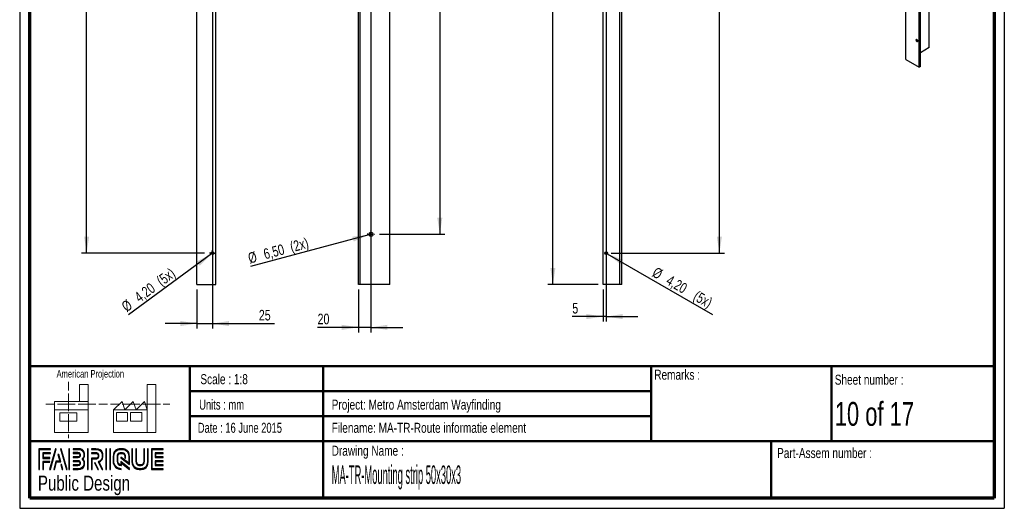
# Paper-space layout 'Mounting strip 50_30' of a CAD drawing. Header units: millimetres. Extents: x 7 to 203, y 7 to 289.
# Tile 1 of 2: x 7 to 203, y 7 to 105. Entities that reach past the tile are written whole.
import ezdxf

# ---------------------------------------------------------------- set-up
doc = ezdxf.new("R2010")
doc.units = ezdxf.units.MM
for name, color, linetype in [('FORMAT', 7, 'Continuous'), ('LAYER1', 7, 'Continuous'), ('LAYER2', 7, 'Continuous'), ('LOGO', 7, 'Continuous')]:
    doc.layers.add(name, color=color, linetype=linetype)
doc.styles.add('SLDTEXTSTYLE0', font='TXT', dxfattribs={"width": 0.7})
doc.styles.add('SLDTEXTSTYLE1', font='TXT', dxfattribs={"width": 0.75})
doc.styles.add('SLDTEXTSTYLE14', font='TXT', dxfattribs={"width": 0.6875})
doc.styles.add('SLDTEXTSTYLE3', font='TXT', dxfattribs={"width": 0.697368})
doc.styles.add('SLDTEXTSTYLE4', font='TXT', dxfattribs={"width": 0.37675})
doc.dimstyles.new('SLDDIMSTYLE25', dxfattribs={"dimtxt": 2.116667, "dimasz": 3.302, "dimexe": 0, "dimexo": 0.0625, "dimgap": 0.529167, "dimtad": 1, "dimlfac": 8, "dimrnd": 1e-09, "dimzin": 12, "dimdsep": 46, "dimtxsty": 'SLDTEXTSTYLE1', "dimsah": 1, "dimcen": 0.09, "dimadec": 0, "dimazin": 3, "dimtfac": 1, "dimtofl": 0, "dimtmove": 0, "dimatfit": 3, "dimfxl": 1, "dimfrac": 2, "dimtolj": 1, "dimtzin": 12, "dimarcsym": 0})
doc.dimstyles.new('SLDDIMSTYLE26', dxfattribs={"dimtxt": 2.116667, "dimasz": 3.302, "dimexe": 0, "dimexo": 0.0625, "dimgap": 0.529167, "dimtad": 1, "dimlfac": 8, "dimrnd": 1e-09, "dimzin": 12, "dimdsep": 46, "dimtxsty": 'SLDTEXTSTYLE1', "dimsah": 1, "dimcen": 0.09, "dimadec": 0, "dimazin": 3, "dimtfac": 1, "dimtmove": 0, "dimatfit": 0, "dimfxl": 1, "dimfrac": 2, "dimtolj": 1, "dimtzin": 12, "dimarcsym": 0})
doc.dimstyles.new('SLDDIMSTYLE27', dxfattribs={"dimtxt": 2.116667, "dimasz": 3.302, "dimexe": 0, "dimexo": 0.0625, "dimgap": 0.529167, "dimtad": 1, "dimlfac": 8, "dimrnd": 1e-09, "dimzin": 12, "dimdsep": 46, "dimtxsty": 'SLDTEXTSTYLE1', "dimblk1": 'NONE', "dimsah": 1, "dimcen": 0, "dimadec": 0, "dimazin": 3, "dimtfac": 1, "dimtmove": 0, "dimatfit": 3, "dimldrblk": 'NONE', "dimfxl": 1, "dimfrac": 2, "dimtolj": 1, "dimtzin": 12, "dimarcsym": 0})

# ---------------------------------------------------------------- blocks, each defined once
blk = doc.blocks.new('_D_97')
at = {"layer": 'LOGO'}
for p, q in [((90.7, 264.61), (90.7, 272.39)), ((81.7, 264.61), (91.7, 264.61)), ((90.7, 264.61), (90.7, 62.11)), ((78.66, 62.11), (91.7, 62.11))]:
    blk.add_line(p, q, dxfattribs=at)
for points in [[(90.7, 264.61), (90.19, 261.31), (91.2, 261.31)], [(90.7, 62.11), (91.2, 65.41), (90.19, 65.41)]]:
    blk.add_solid(points, dxfattribs=at)
at = {"layer": 'LOGO', "insert": (87.97, 266.13), "char_height": 2.117, "attachment_point": 1, "rotation": 90, "style": 'SLDTEXTSTYLE1'}
blk.add_mtext('1620', dxfattribs=at)
blk = doc.blocks.new('_D_98')
at = {"layer": 'LOGO'}
for p, q in [((76.95, 252.89), (76.95, 42.53)), ((74.45, 51.11), (74.45, 42.53)), ((74.45, 43.53), (66.3, 43.53)), ((76.95, 43.53), (74.45, 43.53)), ((76.95, 43.53), (83.3, 43.53))]:
    blk.add_line(p, q, dxfattribs=at)
for points in [[(74.45, 43.53), (71.14, 44.04), (71.14, 43.02)], [(76.95, 43.53), (80.25, 43.02), (80.25, 44.04)]]:
    blk.add_solid(points, dxfattribs=at)
at = {"layer": 'LOGO', "insert": (66.3, 46.26), "char_height": 2.117, "attachment_point": 1, "style": 'SLDTEXTSTYLE1'}
blk.add_mtext('20', dxfattribs=at)
blk = doc.blocks.new('_D_99')
at = {"layer": 'LOGO'}
for q in [(52.93, 55.67), (77.34, 62.21)]:
    blk.add_line((76.55, 62), q, dxfattribs=at)
blk.add_solid([(76.55, 62), (73.23, 61.64), (73.5, 60.66)], dxfattribs=at)
at = {"layer": 'LOGO', "char_height": 2.117, "attachment_point": 1, "rotation": 15, "style": 'SLDTEXTSTYLE1'}
for s, insert in [('(2x)', (60.6, 60.54)), ('6,50', (55.31, 59.13)), ('%%c', (52.23, 58.3))]:
    blk.add_mtext(s, dxfattribs=dict(at, insert=insert))
blk = doc.blocks.new('_None')
blk = doc.blocks.new('SW_CENTERMARKSYMBOL_22')
at = {"layer": 'LOGO', "color": 0}
for p, q in [((-0.625, 0), (-0.71875, 0)), ((0, 0), (-0.3125, 0)), ((0, 0.625), (0, 0.71875)), ((0, 0), (0, 0.3125)), ((0, 0), (0, -0.3125)), ((0, 0), (0.3125, 0)), ((0.625, 0), (0.71875, 0)), ((0, -0.625), (0, -0.71875))]:
    blk.add_line(p, q, dxfattribs=at)
blk = doc.blocks.new('_D_100')
at = {"layer": 'LOGO'}
for p, q in [((122.27, 264.61), (112.27, 264.61)), ((113.27, 52.11), (113.27, 264.61)), ((122.27, 52.11), (112.27, 52.11))]:
    blk.add_line(p, q, dxfattribs=at)
for points in [[(113.27, 264.61), (112.76, 261.31), (113.77, 261.31)], [(113.27, 52.11), (113.77, 55.41), (112.76, 55.41)]]:
    blk.add_solid(points, dxfattribs=at)
at = {"layer": 'LOGO', "insert": (110.54, 149.23), "char_height": 2.117, "attachment_point": 1, "rotation": 90, "style": 'SLDTEXTSTYLE1'}
blk.add_mtext('1700', dxfattribs=at)
blk = doc.blocks.new('_D_105')
at = {"layer": 'LOGO'}
for p, q in [((146.49, 264.61), (146.49, 273.74)), ((128.02, 264.61), (147.49, 264.61)), ((146.49, 58.36), (146.49, 264.61)), ((124.89, 58.36), (147.49, 58.36))]:
    blk.add_line(p, q, dxfattribs=at)
for points in [[(146.49, 264.61), (145.98, 261.31), (147, 261.31)], [(146.49, 58.36), (147, 61.66), (145.98, 61.66)]]:
    blk.add_solid(points, dxfattribs=at)
at = {"layer": 'LOGO', "insert": (143.76, 267.48), "char_height": 2.117, "attachment_point": 1, "rotation": 90, "style": 'SLDTEXTSTYLE1'}
blk.add_mtext('1650', dxfattribs=at)
blk = doc.blocks.new('_D_106')
at = {"layer": 'LOGO'}
for p, q in [((123.89, 257.36), (123.89, 44.68)), ((123.27, 51.11), (123.27, 44.68)), ((123.27, 45.68), (117.14, 45.68)), ((123.89, 45.68), (123.27, 45.68)), ((123.89, 45.68), (130.24, 45.68))]:
    blk.add_line(p, q, dxfattribs=at)
for points in [[(123.27, 45.68), (119.96, 46.19), (119.96, 45.17)], [(123.89, 45.68), (127.19, 45.17), (127.19, 46.19)]]:
    blk.add_solid(points, dxfattribs=at)
at = {"layer": 'LOGO', "insert": (117.14, 48.41), "char_height": 2.12, "attachment_point": 1, "style": 'SLDTEXTSTYLE1'}
blk.add_mtext('5', dxfattribs=at)
blk = doc.blocks.new('_D_107')
at = {"layer": 'LOGO'}
for q in [(123.66, 58.49), (145.11, 46.11)]:
    blk.add_line((124.12, 58.23), q, dxfattribs=at)
blk.add_solid([(124.12, 58.23), (126.72, 56.14), (127.23, 57.02)], dxfattribs=at)
at = {"layer": 'LOGO', "char_height": 2.117, "attachment_point": 1, "rotation": 330, "style": 'SLDTEXTSTYLE1'}
for s, insert in [('%%c', (133.96, 55.69)), ('4,20', (136.72, 54.09)), ('(5x)', (142.15, 50.96))]:
    blk.add_mtext(s, dxfattribs=dict(at, insert=insert))
blk = doc.blocks.new('_D_115')
at = {"layer": 'LOGO'}
for p, q in [((20.21, 264.61), (20.21, 272.11)), ((41.21, 264.61), (19.21, 264.61)), ((20.21, 58.36), (20.21, 264.61)), ((43.76, 58.36), (19.21, 58.36))]:
    blk.add_line(p, q, dxfattribs=at)
for points in [[(20.21, 264.61), (19.71, 261.31), (20.72, 261.31)], [(20.21, 58.36), (20.72, 61.66), (19.71, 61.66)]]:
    blk.add_solid(points, dxfattribs=at)
at = {"layer": 'LOGO', "insert": (17.48, 265.85), "char_height": 2.117, "attachment_point": 1, "rotation": 90, "style": 'SLDTEXTSTYLE1'}
blk.add_mtext('1650', dxfattribs=at)
blk = doc.blocks.new('_D_116')
at = {"layer": 'LOGO'}
for p, q in [((45.34, 256.78), (45.34, 43.29)), ((42.21, 51.11), (42.21, 43.29)), ((42.21, 44.29), (35.86, 44.29)), ((42.21, 44.29), (45.34, 44.29)), ((45.34, 44.29), (57.71, 44.29))]:
    blk.add_line(p, q, dxfattribs=at)
for points in [[(42.21, 44.29), (38.91, 44.8), (38.91, 43.78)], [(45.34, 44.29), (48.64, 43.78), (48.64, 44.8)]]:
    blk.add_solid(points, dxfattribs=at)
at = {"layer": 'LOGO', "insert": (54.58, 47.02), "char_height": 2.117, "attachment_point": 1, "style": 'SLDTEXTSTYLE1'}
blk.add_mtext('25', dxfattribs=at)
blk = doc.blocks.new('_D_117')
at = {"layer": 'LOGO'}
for q in [(28.56, 46.03), (45.55, 58.51)]:
    blk.add_line((45.13, 58.2), q, dxfattribs=at)
blk.add_solid([(45.13, 58.2), (42.16, 56.66), (42.77, 55.84)], dxfattribs=at)
at = {"layer": 'LOGO', "char_height": 2.117, "attachment_point": 1, "rotation": 36.2975, "style": 'SLDTEXTSTYLE1'}
for s, insert in [('(5x)', (33.93, 53.35)), ('4,20', (29.52, 50.11)), ('%%c', (26.95, 48.22))]:
    blk.add_mtext(s, dxfattribs=dict(at, insert=insert))
blk = doc.blocks.new('SW_CENTERMARKSYMBOL_27')
at = {"layer": 'LOGO', "color": 0}
for p, q in [((-0.3125, 0), (-0.575, 0)), ((0, 0), (-0.3125, 0)), ((0, 0.3125), (0, 0.575)), ((0, 0), (0, 0.3125)), ((0, 0), (0, -0.3125)), ((0, 0), (0.3125, 0)), ((0.3125, 0), (0.575, 0)), ((0, -0.3125), (0, -0.575))]:
    blk.add_line(p, q, dxfattribs=at)

psp = doc.layouts.new('Mounting strip 50_30')

# ---------------------------------------------------------------- hatches: boundary and pattern name
at = {"layer": 'LOGO'}
for points in [[(10.6886, 15.1336), (10.8267, 15.1336), (10.8267, 19.1191), (13.0247, 19.1191), (13.0247, 19.2569), (10.6886, 19.2569)], [(11.5878, 17.5069), (11.5878, 18.3377), (13.0247, 18.3377), (13.0247, 18.476), (11.4498, 18.476), (11.4498, 17.3687), (12.8886, 17.3687), (12.8886, 17.5069)], [(14.1546, 19.2796), (14.0117, 19.2796), (12.8319, 15.1564), (12.9745, 15.1564)], [(13.7898, 15.1564), (14.2016, 16.6676), (15.0361, 16.6676), (14.641, 18.1631), (14.4934, 18.1631), (14.8571, 16.8059), (14.0959, 16.8059), (13.6496, 15.1564)], [(16.3163, 15.1564), (15.1362, 19.2796), (14.9892, 19.2796), (16.1715, 15.1564)], [(16.8175, 15.1564), (16.8175, 19.2796), (16.6792, 19.2796), (16.6792, 15.1564)], [(20.5209, 15.1564), (20.5209, 19.2796), (20.3827, 19.2796), (20.3827, 15.1564)], [(24.1686, 15.1564), (24.1686, 19.2796), (24.0306, 19.2796), (24.0306, 15.1564)], [(24.9531, 15.1564), (24.9531, 19.2796), (24.8152, 19.2796), (24.8152, 15.1564)], [(34.0308, 17.6781), (34.0308, 18.3605), (35.4618, 18.3605), (35.4618, 18.4987), (33.8922, 18.4987), (33.8922, 17.5397), (35.4618, 17.5397), (35.4618, 17.6781)], [(11.5878, 15.1336), (11.5878, 16.5876), (12.8886, 16.5876), (12.8886, 16.7253), (11.4498, 16.7253), (11.4498, 15.1336)], [(15.4879, 15.1564), (15.2148, 16.1436), (15.0671, 16.1436), (15.3478, 15.1564)], [(22.5695, 15.1564), (21.911, 16.4985), (21.7571, 16.4985), (22.4158, 15.1564)], [(35.4618, 15.9383), (35.4618, 16.0768), (34.0308, 16.0768), (34.0308, 16.7591), (35.4618, 16.7591), (35.4618, 16.8972), (33.8922, 16.8972), (33.8922, 15.9383)]]:
    psp.add_hatch(color=7, dxfattribs=at).paths.add_polyline_path(points, flags=0)
h = psp.add_hatch(color=7, dxfattribs=at)
edge = h.paths.add_edge_path(flags=0)
edge.add_line((17.5302, 15.1564), (18.5372, 15.1564))
edge.add_spline(control_points=[(18.5372, 15.1564), (19.2314, 15.1564), (19.7957, 15.7225), (19.7957, 16.418), (19.7957, 16.7112), (19.6812, 16.9926), (19.4787, 17.2215), (19.6812, 17.4499), (19.7957, 17.7315), (19.7957, 18.0248), (19.7957, 18.7196), (19.2314, 19.2849), (18.5372, 19.2849)], knot_values=[0, 0, 0, 0, 1, 2, 3, 4, 5, 6, 7, 8, 9, 10, 10, 10, 10], weights=[1, 1, 1, 1, 1, 1, 1, 1, 1, 1, 1, 1, 1], degree=3, periodic=0)
edge.add_line((18.5372, 19.2849), (17.5302, 19.2849))
edge.add_line((17.5302, 19.2849), (17.5302, 19.1468))
edge.add_line((17.5302, 19.1468), (18.5372, 19.1468))
edge.add_spline(control_points=[(18.5372, 19.1468), (19.1551, 19.1468), (19.6577, 18.6435), (19.6577, 18.0248), (19.6577, 17.7476), (19.5451, 17.4793), (19.341, 17.2693)], knot_values=[0, 0, 0, 0, 1, 2, 3, 4, 4, 4, 4], weights=[1, 1, 1, 1, 1, 1, 1], degree=3, periodic=0)
edge.add_line((19.341, 17.2693), (19.2941, 17.2215))
edge.add_line((19.2941, 17.2215), (19.341, 17.173))
edge.add_spline(control_points=[(19.341, 17.173), (19.5451, 16.9632), (19.6577, 16.6949), (19.6577, 16.418), (19.6577, 15.7985), (19.1551, 15.2946), (18.5372, 15.2946)], knot_values=[0, 0, 0, 0, 1, 2, 3, 4, 4, 4, 4], weights=[1, 1, 1, 1, 1, 1, 1], degree=3, periodic=0)
edge.add_line((18.5372, 15.2946), (17.5302, 15.2946))
edge.add_line((17.5302, 15.2946), (17.5302, 15.1564))
h = psp.add_hatch(color=7, dxfattribs=at)
edge = h.paths.add_edge_path(flags=0)
edge.add_line((17.5302, 17.5393), (18.5352, 17.5393))
edge.add_spline(control_points=[(18.5352, 17.5393), (18.7876, 17.5707), (18.9712, 17.7791), (18.9712, 18.0243), (18.9712, 18.2941), (18.7571, 18.5061), (18.4834, 18.5061)], knot_values=[0, 0, 0, 0, 1, 2, 3, 4, 4, 4, 4], weights=[1, 1, 1, 1, 1, 1, 1], degree=3, periodic=0)
edge.add_line((18.4834, 18.5061), (17.5302, 18.5061))
edge.add_line((17.5302, 18.5061), (17.5302, 18.3678))
edge.add_line((17.5302, 18.3678), (18.4834, 18.3678))
edge.add_spline(control_points=[(18.4834, 18.3678), (18.6795, 18.3678), (18.8332, 18.217), (18.8332, 18.0243), (18.8332, 17.8486), (18.7014, 17.6991), (18.5261, 17.6767)], knot_values=[0, 0, 0, 0, 1, 2, 3, 4, 4, 4, 4], weights=[1, 1, 1, 1, 1, 1, 1], degree=3, periodic=0)
edge.add_line((18.5261, 17.6767), (17.5302, 17.6772))
edge.add_line((17.5302, 17.6772), (17.5302, 17.5393))
h = psp.add_hatch(color=7, dxfattribs=at)
edge = h.paths.add_edge_path(flags=0)
edge.add_line((23.2908, 15.1564), (23.4443, 15.1564))
edge.add_line((23.4443, 15.1564), (22.7198, 16.6317))
edge.add_spline(control_points=[(22.7198, 16.6317), (23.1755, 16.875), (23.4711, 17.3491), (23.4711, 17.8696), (23.4711, 18.647), (22.8397, 19.2796), (22.0637, 19.2796)], knot_values=[0, 0, 0, 0, 1, 2, 3, 4, 4, 4, 4], weights=[1, 1, 1, 1, 1, 1, 1], degree=3, periodic=0)
edge.add_line((22.0637, 19.2796), (21.1671, 19.2796))
edge.add_line((21.1671, 19.2796), (21.1671, 19.1419))
edge.add_line((21.1671, 19.1419), (22.0637, 19.1419))
edge.add_spline(control_points=[(22.0637, 19.1419), (22.7637, 19.1419), (23.3332, 18.571), (23.3332, 17.8696), (23.3332, 17.3783), (23.0463, 16.9261), (22.6016, 16.7176)], knot_values=[0, 0, 0, 0, 1, 2, 3, 4, 4, 4, 4], weights=[1, 1, 1, 1, 1, 1, 1], degree=3, periodic=0)
edge.add_line((22.6016, 16.7176), (22.538, 16.6879))
edge.add_line((22.538, 16.6879), (23.2908, 15.1564))
h = psp.add_hatch(color=7, dxfattribs=at)
edge = h.paths.add_edge_path(flags=0)
edge.add_line((21.1671, 18.3605), (22.0096, 18.3605))
edge.add_spline(control_points=[(22.0096, 18.3605), (22.277, 18.3605), (22.4943, 18.1405), (22.4943, 17.8696), (22.4943, 17.599), (22.277, 17.3787), (22.0096, 17.3787)], knot_values=[0, 0, 0, 0, 1, 2, 3, 4, 4, 4, 4], weights=[1, 1, 1, 1, 1, 1, 1], degree=3, periodic=0)
edge.add_line((22.0096, 17.3787), (21.1671, 17.3787))
edge.add_line((21.1671, 17.3787), (21.1671, 15.1564))
edge.add_line((21.1671, 15.1564), (21.3051, 15.1564))
edge.add_line((21.3051, 15.1564), (21.3051, 17.2409))
edge.add_line((21.3051, 17.2409), (22.0096, 17.2409))
edge.add_spline(control_points=[(22.0096, 17.2409), (22.3531, 17.2409), (22.6324, 17.5227), (22.6324, 17.8696), (22.6324, 18.2163), (22.3531, 18.4987), (22.0096, 18.4987)], knot_values=[0, 0, 0, 0, 1, 2, 3, 4, 4, 4, 4], weights=[1, 1, 1, 1, 1, 1, 1], degree=3, periodic=0)
edge.add_line((22.0096, 18.4987), (21.1671, 18.4987))
edge.add_line((21.1671, 18.4987), (21.1671, 18.3605))
h = psp.add_hatch(color=7, dxfattribs=at)
edge = h.paths.add_edge_path(flags=0)
edge.add_line((28.7594, 16.1427), (28.7599, 17.6477))
edge.add_spline(control_points=[(28.7599, 17.6477), (28.7599, 18.5477), (28.0291, 19.2796), (27.131, 19.2796), (26.2321, 19.2796), (25.501, 18.5477), (25.501, 17.6477)], knot_values=[0, 0, 0, 0, 1, 2, 3, 4, 4, 4, 4], weights=[1, 1, 1, 1, 1, 1, 1], degree=3, periodic=0)
edge.add_line((25.501, 17.6477), (25.501, 16.7885))
edge.add_spline(control_points=[(25.501, 16.7885), (25.501, 15.8888), (26.2316, 15.1564), (27.13, 15.1564)], knot_values=[1, 1, 1, 1, 2, 2, 2, 2], weights=[1, 1, 1, 1], degree=3, periodic=0)
edge.add_line((27.13, 15.1564), (27.13, 15.2946))
edge.add_spline(control_points=[(27.13, 15.2946), (26.3078, 15.2946), (25.6393, 15.9651), (25.6393, 16.7885)], knot_values=[3, 3, 3, 3, 4, 4, 4, 4], weights=[1, 1, 1, 1], degree=3, periodic=0)
edge.add_line((25.6393, 16.7885), (25.6393, 17.6477))
edge.add_spline(control_points=[(25.6393, 17.6477), (25.6393, 18.4716), (26.3084, 19.1419), (27.131, 19.1419), (27.9529, 19.1419), (28.6216, 18.4716), (28.6216, 17.6477)], knot_values=[0, 0, 0, 0, 1, 2, 3, 4, 4, 4, 4], weights=[1, 1, 1, 1, 1, 1, 1], degree=3, periodic=0)
edge.add_spline(control_points=[(28.6216, 17.6477), (28.6216, 16.6487), (28.6216, 16.4224), (28.4274, 16.5706), (27.0597, 17.6351)], knot_values=[0, 0, 0, 0, 1, 2, 2, 2, 2], weights=[1, 1, 1, 1, 1], degree=3, periodic=0)
edge.add_line((27.0597, 17.6351), (27.0597, 17.469))
edge.add_line((27.0597, 17.469), (28.7594, 16.1427))
h = psp.add_hatch(color=7, dxfattribs=at)
edge = h.paths.add_edge_path(flags=0)
edge.add_line((28.7594, 15.1564), (28.7594, 15.3484))
edge.add_line((28.7594, 15.3484), (27.0597, 16.7155))
edge.add_line((27.0597, 16.7155), (27.0597, 16.0904))
edge.add_spline(control_points=[(27.0597, 16.0904), (26.702, 16.1268), (26.4186, 16.421), (26.4186, 16.7905)], knot_values=[0, 0, 0, 0, 1, 1, 1, 1], weights=[1, 1, 1, 1], degree=3, periodic=0)
edge.add_line((26.4186, 16.7905), (26.4194, 17.6463))
edge.add_spline(control_points=[(26.4194, 17.6463), (26.4194, 18.0393), (26.7388, 18.3596), (27.131, 18.3596), (27.5229, 18.3596), (27.8423, 18.0393), (27.8423, 17.6463)], knot_values=[0, 0, 0, 0, 1, 2, 3, 4, 4, 4, 4], weights=[1, 1, 1, 1, 1, 1, 1], degree=3, periodic=0)
edge.add_line((27.8423, 17.6463), (27.8415, 17.4088))
edge.add_line((27.8415, 17.4088), (27.9795, 17.4082))
edge.add_line((27.9795, 17.4082), (27.9801, 17.6459))
edge.add_spline(control_points=[(27.9801, 17.6459), (27.9801, 18.1155), (27.5991, 18.4973), (27.131, 18.4973), (26.6626, 18.4973), (26.2814, 18.1155), (26.2814, 17.6463)], knot_values=[0, 0, 0, 0, 1, 2, 3, 4, 4, 4, 4], weights=[1, 1, 1, 1, 1, 1, 1], degree=3, periodic=0)
edge.add_line((26.2814, 17.6463), (26.2804, 16.7905))
edge.add_spline(control_points=[(26.2804, 16.7905), (26.2804, 16.3207), (26.6608, 15.9381), (27.1282, 15.9381)], knot_values=[0, 0, 0, 0, 1, 1, 1, 1], weights=[1, 1, 1, 1], degree=3, periodic=0)
edge.add_line((27.1282, 15.9381), (27.1973, 15.9381))
edge.add_line((27.1973, 15.9381), (27.1973, 16.4361))
edge.add_line((27.1973, 16.4361), (28.7594, 15.1564))
h = psp.add_hatch(color=7, dxfattribs=at)
edge = h.paths.add_edge_path(flags=0)
edge.add_line((29.2593, 19.2796), (29.2593, 16.7885))
edge.add_spline(control_points=[(29.2593, 16.7885), (29.2593, 15.8888), (29.99, 15.1564), (30.8881, 15.1564), (31.7871, 15.1564), (32.5179, 15.8888), (32.5179, 16.7885)], knot_values=[0, 0, 0, 0, 1, 2, 3, 4, 4, 4, 4], weights=[1, 1, 1, 1, 1, 1, 1], degree=3, periodic=0)
edge.add_line((32.5179, 16.7885), (32.5179, 19.2796))
edge.add_line((32.5179, 19.2796), (32.3799, 19.2796))
edge.add_line((32.3799, 19.2796), (32.3799, 16.7885))
edge.add_spline(control_points=[(32.3799, 16.7885), (32.3799, 15.9651), (31.7106, 15.2946), (30.8881, 15.2946), (30.066, 15.2946), (29.3971, 15.9651), (29.3971, 16.7885)], knot_values=[0, 0, 0, 0, 1, 2, 3, 4, 4, 4, 4], weights=[1, 1, 1, 1, 1, 1, 1], degree=3, periodic=0)
edge.add_line((29.3971, 16.7885), (29.3971, 19.2796))
edge.add_line((29.3971, 19.2796), (29.2593, 19.2796))
h = psp.add_hatch(color=7, dxfattribs=at)
edge = h.paths.add_edge_path(flags=0)
edge.add_line((30.0392, 19.2796), (30.0392, 16.7905))
edge.add_spline(control_points=[(30.0392, 16.7905), (30.0392, 16.3211), (30.4199, 15.9388), (30.8881, 15.9388), (31.3565, 15.9388), (31.7375, 16.3211), (31.7375, 16.7905)], knot_values=[0, 0, 0, 0, 1, 2, 3, 4, 4, 4, 4], weights=[1, 1, 1, 1, 1, 1, 1], degree=3, periodic=0)
edge.add_line((31.7375, 16.7905), (31.7375, 19.2796))
edge.add_line((31.7375, 19.2796), (31.5996, 19.2796))
edge.add_line((31.5996, 19.2796), (31.5996, 16.7905))
edge.add_spline(control_points=[(31.5996, 16.7905), (31.5996, 16.397), (31.28, 16.0769), (30.8881, 16.0769), (30.4958, 16.0769), (30.1769, 16.397), (30.1769, 16.7905)], knot_values=[0, 0, 0, 0, 1, 2, 3, 4, 4, 4, 4], weights=[1, 1, 1, 1, 1, 1, 1], degree=3, periodic=0)
edge.add_line((30.1769, 16.7905), (30.1769, 19.2796))
edge.add_line((30.1769, 19.2796), (30.0392, 19.2796))
h = psp.add_hatch(color=7, dxfattribs=at)
edge = h.paths.add_edge_path(flags=0)
edge.add_line((35.4618, 15.1558), (35.4618, 15.2939))
edge.add_spline(control_points=[(35.4618, 15.2939), (33.3989, 15.2939), (33.2693, 15.2939), (33.2693, 15.4248), (33.2693, 19.011), (33.2693, 19.1419)], knot_values=[0, 0, 0, 0, 1, 2, 3, 3, 3, 3], weights=[1, 1, 1, 1, 1, 1], degree=3, periodic=0)
edge.add_line((33.2693, 19.1419), (35.4618, 19.1419))
edge.add_line((35.4618, 19.1419), (35.4618, 19.2796))
edge.add_line((35.4618, 19.2796), (33.1309, 19.2796))
edge.add_line((33.1309, 19.2796), (33.1309, 15.1558))
edge.add_line((33.1309, 15.1558), (35.4618, 15.1558))
h = psp.add_hatch(color=7, dxfattribs=at)
edge = h.paths.add_edge_path(flags=0)
edge.add_line((17.5302, 15.9289), (18.4834, 15.9289))
edge.add_spline(control_points=[(18.4834, 15.9289), (18.7525, 15.9289), (18.9712, 16.1482), (18.9712, 16.418), (18.9712, 16.6881), (18.7571, 16.8997), (18.4834, 16.8997), (18.4832, 16.8997), (17.53, 16.8977)], knot_values=[0, 0, 0, 0, 1, 2, 3, 4, 5, 6, 6, 6, 6], weights=[1, 1, 1, 1, 1, 1, 1, 1, 1], degree=3, periodic=0)
edge.add_line((17.53, 16.8977), (17.5302, 16.7596))
edge.add_line((17.5302, 16.7596), (18.4834, 16.7616))
edge.add_spline(control_points=[(18.4834, 16.7616), (18.6795, 16.7616), (18.8332, 16.6105), (18.8332, 16.418), (18.8332, 16.2243), (18.6763, 16.0666), (18.4834, 16.0666)], knot_values=[0, 0, 0, 0, 1, 2, 3, 4, 4, 4, 4], weights=[1, 1, 1, 1, 1, 1, 1], degree=3, periodic=0)
edge.add_line((18.4834, 16.0666), (17.5302, 16.0666))
edge.add_line((17.5302, 16.0666), (17.5302, 15.9289))

# ---------------------------------------------------------------- linework, layer by layer
at = {"color": 7, "linetype": 'Continuous', "lineweight": 25}
for p, q in [((188.3828, 99.3807), (188.3828, 272.8957)), ((183.6983, 96.9825), (183.6983, 270.4975)), ((186.3499, 95.4518), (186.3499, 268.9667)), ((186.6151, 95.6048), (186.6151, 269.1198)), ((42.2135, 52.1077), (42.2135, 264.6077)), ((45.9635, 52.1077), (45.9635, 264.6077)), ((74.4459, 52.1077), (74.4459, 264.6077)), ((74.8209, 52.1077), (74.8209, 264.6077)), ((80.6959, 52.1077), (80.6959, 264.6077)), ((123.2667, 52.1077), (123.2667, 264.6077)), ((126.6417, 52.1077), (126.6417, 264.6077)), ((127.0167, 52.1077), (127.0167, 264.6077)), ((188.3828, 99.3807), (186.6151, 98.3602)), ((183.6983, 96.9825), (186.3499, 95.4518)), ((186.6151, 95.6048), (186.3499, 95.4518)), ((42.2135, 52.1077), (45.9635, 52.1077)), ((74.8209, 52.1077), (74.4459, 52.1077)), ((80.6959, 52.1077), (74.8209, 52.1077)), ((126.6417, 52.1077), (123.2667, 52.1077)), ((127.0167, 52.1077), (126.6417, 52.1077))]:
    psp.add_line(p, q, dxfattribs=at)
at = {"color": 7, "linetype": 'Continuous', "lineweight": 18}
for p, q in [((16.5773, 32.6788), (16.5773, 30.9217)), ((20.4987, 32.1146), (18.8168, 32.1146)), ((18.8168, 32.1146), (18.8168, 28.7379)), ((20.4987, 27.0496), (20.4987, 32.1146)), ((32.3195, 27.0539), (32.3195, 32.119)), ((32.3195, 32.119), (34.0014, 32.119)), ((34.0014, 32.119), (34.0014, 22.5532)), ((16.5773, 30.3345), (16.5773, 28.5727)), ((12.0892, 28.1782), (13.8397, 28.1782)), ((13.7711, 28.7379), (13.7711, 27.0496)), ((13.7711, 28.7379), (20.4987, 28.7379)), ((14.4247, 28.1782), (16.1797, 28.1782)), ((16.1797, 28.1782), (17.9347, 28.1782)), ((16.5773, 28.5727), (16.5773, 26.811)), ((18.5197, 28.1782), (20.2747, 28.1782)), ((20.2747, 28.1782), (22.0297, 28.1782)), ((22.6147, 28.1782), (24.3696, 28.1782)), ((24.9795, 28.1826), (26.7345, 28.1826)), ((25.5919, 27.0539), (27.2738, 28.7423)), ((27.2738, 28.7423), (27.8361, 27.0539)), ((27.3195, 28.1826), (29.0745, 28.1826)), ((27.8361, 27.0539), (29.518, 28.7423)), ((29.0745, 28.1826), (30.8294, 28.1826)), ((29.518, 28.7423), (30.08, 27.0539)), ((30.08, 27.0539), (31.7619, 28.7423)), ((31.4144, 28.1826), (33.1697, 28.1826)), ((31.7619, 28.7423), (32.3195, 27.0539)), ((33.1697, 28.1826), (34.9247, 28.1826)), ((35.5097, 28.1826), (36.8076, 28.1826)), ((13.7711, 27.0496), (20.4987, 27.0496)), ((13.7711, 27.0496), (13.7711, 22.5488)), ((14.8954, 26.49), (18.2592, 26.49)), ((14.8954, 24.8015), (14.8954, 26.49)), ((16.5773, 26.2238), (16.5773, 24.4622)), ((18.2592, 26.49), (18.2592, 24.8015)), ((20.4987, 27.0496), (20.4987, 22.5488)), ((32.3195, 27.0539), (25.5919, 27.0539)), ((25.5919, 27.0539), (25.5919, 22.5532)), ((26.1542, 26.4944), (28.3981, 26.4944)), ((26.1542, 24.8059), (26.1542, 26.4944)), ((28.3981, 26.4944), (28.3981, 24.8059)), ((28.9557, 26.4944), (31.1999, 26.4944)), ((28.9557, 24.8059), (28.9557, 26.4944)), ((31.1999, 26.4944), (31.1999, 24.8059)), ((32.3195, 27.0539), (32.3195, 22.5532)), ((18.2592, 24.8015), (14.8954, 24.8015)), ((16.5773, 24.4622), (16.5773, 22.7003)), ((28.3981, 24.8059), (26.1542, 24.8059)), ((31.1999, 24.8059), (28.9557, 24.8059)), ((13.7711, 22.5488), (20.4987, 22.5488)), ((16.5773, 22.1131), (16.5773, 21.4248)), ((25.5919, 22.5532), (32.3195, 22.5532)), ((32.3195, 22.5532), (34.0014, 22.5532))]:
    psp.add_line(p, q, dxfattribs=at)
at = {"color": 7, "linetype": 'Continuous', "lineweight": 25, "flags": 128}
psp.add_lwpolyline([(186.0936, 100.7031), (186.0795, 100.7933), (186.0392, 100.8861), (185.979, 100.9673), (185.908, 101.0246), (185.8369, 101.0493), (185.7767, 101.0376), (185.7365, 100.9913), (185.7224, 100.9174), (185.7365, 100.8273), (185.7767, 100.7345), (185.8369, 100.6533), (185.908, 100.5959), (185.979, 100.5712), (186.0392, 100.5829), (186.0795, 100.6293), (186.0936, 100.7031)], dxfattribs=at)
at = {"color": 7, "linetype": 'Continuous', "lineweight": 25}
for centre, radius in [((76.9459, 62.1077), 0.4062), ((45.3385, 58.3577), 0.2625), ((123.8917, 58.3577), 0.2625)]:
    psp.add_circle(centre, radius, dxfattribs=at)
at = {"layer": 'LAYER1', "lineweight": 50}
for p, q in [((8.8519, 35.7839), (201.3519, 35.7839)), ((40.8138, 35.7839), (40.8138, 20.7839)), ((67.4321, 35.7839), (67.4321, 9.39)), ((132.8499, 35.7839), (132.8499, 20.7839)), ((168.849, 20.7839), (168.849, 35.7839)), ((40.8138, 30.7839), (132.8499, 30.7839)), ((40.8138, 25.7839), (132.8499, 25.7839)), ((8.8519, 20.7839), (201.3519, 20.7839)), ((156.8106, 9.39), (156.8106, 20.7839))]:
    psp.add_line(p, q, dxfattribs=at)
at = {"layer": 'LAYER2', "lineweight": 70}
for p, q in [((8.8519, 9.39), (8.8519, 287.7022)), ((201.3519, 287.7022), (201.3519, 9.39)), ((201.3519, 9.39), (8.8519, 9.39))]:
    psp.add_line(p, q, dxfattribs=at)
at = {"layer": 'LOGO'}
for p, q in [((6.8519, 289.0178), (6.8519, 7.39)), ((203.353, 289.0178), (203.353, 7.39)), ((6.8519, 7.39), (203.353, 7.39))]:
    psp.add_line(p, q, dxfattribs=at)
at = {"layer": 'LOGO', "color": 7, "linetype": 'Continuous', "lineweight": 25}
for p, q in [((13.0247, 19.2569), (10.6886, 19.2569)), ((14.0117, 19.2796), (12.8319, 15.1564)), ((12.9745, 15.1564), (14.1546, 19.2796))]:
    psp.add_line(p, q, dxfattribs=at)
at = {"layer": 'LOGO', "color": 7, "lineweight": 25}
for p, q in [((10.6886, 19.2569), (10.6886, 15.1336)), ((10.8267, 19.1191), (13.0247, 19.1191)), ((10.8267, 15.1336), (10.8267, 19.1191)), ((13.0247, 18.476), (11.4498, 18.476)), ((11.4498, 18.476), (11.4498, 17.3687)), ((11.5878, 17.5069), (11.5878, 18.3377)), ((11.5878, 18.3377), (13.0247, 18.3377)), ((13.0247, 19.1191), (13.0247, 19.2569)), ((13.0247, 18.3377), (13.0247, 18.476)), ((14.1546, 19.2796), (14.0117, 19.2796)), ((14.641, 18.1631), (14.4934, 18.1631)), ((14.4934, 18.1631), (14.8571, 16.8059)), ((15.0361, 16.6676), (14.641, 18.1631)), ((14.9892, 19.2796), (16.1715, 15.1564)), ((15.1362, 19.2796), (14.9892, 19.2796)), ((16.3163, 15.1564), (15.1362, 19.2796)), ((16.6792, 19.2796), (16.6792, 15.1564)), ((16.8175, 19.2796), (16.6792, 19.2796)), ((16.8175, 15.1564), (16.8175, 19.2796)), ((17.5302, 19.2849), (17.5302, 19.1468)), ((18.5372, 19.2849), (17.5302, 19.2849)), ((17.5302, 19.1468), (18.5372, 19.1468)), ((17.5302, 18.5061), (17.5302, 18.3678)), ((18.4834, 18.5061), (17.5302, 18.5061)), ((17.5302, 18.3678), (18.4834, 18.3678)), ((20.3827, 19.2796), (20.3827, 15.1564)), ((20.5209, 19.2796), (20.3827, 19.2796)), ((20.5209, 15.1564), (20.5209, 19.2796)), ((22.0637, 19.2796), (21.1671, 19.2796)), ((21.1671, 19.2796), (21.1671, 19.1419)), ((21.1671, 19.1419), (22.0637, 19.1419)), ((22.0096, 18.4987), (21.1671, 18.4987)), ((21.1671, 18.4987), (21.1671, 18.3605)), ((22.0096, 18.4987), (21.1671, 18.4987)), ((21.1671, 18.4987), (21.1671, 18.3605)), ((21.1671, 18.3605), (22.0096, 18.3605)), ((21.1671, 18.3605), (22.0096, 18.3605)), ((24.0306, 19.2796), (24.0306, 15.1564)), ((24.1686, 19.2796), (24.0306, 19.2796)), ((24.1686, 15.1564), (24.1686, 19.2796)), ((24.8152, 19.2796), (24.8152, 15.1564)), ((24.9531, 19.2796), (24.8152, 19.2796)), ((24.9531, 15.1564), (24.9531, 19.2796)), ((29.3971, 19.2796), (29.2593, 19.2796)), ((29.2593, 19.2796), (29.2593, 16.7885)), ((29.3971, 19.2796), (29.2593, 19.2796)), ((29.2593, 19.2796), (29.2593, 16.7885)), ((29.3971, 16.7885), (29.3971, 19.2796)), ((29.3971, 16.7885), (29.3971, 19.2796)), ((30.1769, 19.2796), (30.0392, 19.2796)), ((30.0392, 19.2796), (30.0392, 16.7905)), ((30.1769, 19.2796), (30.0392, 19.2796)), ((30.0392, 19.2796), (30.0392, 16.7905)), ((30.1769, 16.7905), (30.1769, 19.2796)), ((30.1769, 16.7905), (30.1769, 19.2796)), ((31.5996, 19.2796), (31.5996, 16.7905)), ((31.7375, 19.2796), (31.5996, 19.2796)), ((31.5996, 19.2796), (31.5996, 16.7905)), ((31.7375, 19.2796), (31.5996, 19.2796)), ((31.7375, 16.7905), (31.7375, 19.2796)), ((31.7375, 16.7905), (31.7375, 19.2796)), ((32.3799, 19.2796), (32.3799, 16.7885)), ((32.5179, 19.2796), (32.3799, 19.2796)), ((32.3799, 19.2796), (32.3799, 16.7885)), ((32.5179, 19.2796), (32.3799, 19.2796)), ((32.5179, 16.7885), (32.5179, 19.2796)), ((32.5179, 16.7885), (32.5179, 19.2796)), ((35.4618, 19.2796), (33.1309, 19.2796)), ((33.1309, 19.2796), (33.1309, 15.1558)), ((35.4618, 19.2796), (33.1309, 19.2796)), ((33.1309, 19.2796), (33.1309, 15.1558)), ((33.2693, 19.1419), (35.4618, 19.1419)), ((33.2693, 19.1419), (35.4618, 19.1419)), ((35.4618, 18.4987), (33.8922, 18.4987)), ((33.8922, 18.4987), (33.8922, 17.5397)), ((35.4618, 18.4987), (33.8922, 18.4987)), ((33.8922, 18.4987), (33.8922, 17.5397)), ((34.0308, 17.6781), (34.0308, 18.3605)), ((34.0308, 18.3605), (35.4618, 18.3605)), ((34.0308, 17.6781), (34.0308, 18.3605)), ((34.0308, 18.3605), (35.4618, 18.3605)), ((35.4618, 19.1419), (35.4618, 19.2796)), ((35.4618, 19.1419), (35.4618, 19.2796)), ((35.4618, 18.3605), (35.4618, 18.4987)), ((35.4618, 18.3605), (35.4618, 18.4987)), ((11.4498, 17.3687), (12.8886, 17.3687)), ((12.8886, 16.7253), (11.4498, 16.7253)), ((11.4498, 16.7253), (11.4498, 15.1336)), ((12.8886, 17.5069), (11.5878, 17.5069)), ((11.5878, 15.1336), (11.5878, 16.5876)), ((11.5878, 16.5876), (12.8886, 16.5876)), ((12.8886, 17.3687), (12.8886, 17.5069)), ((12.8886, 16.5876), (12.8886, 16.7253)), ((14.0959, 16.8059), (13.6496, 15.1564)), ((13.7898, 15.1564), (14.2016, 16.6676)), ((14.8571, 16.8059), (14.0959, 16.8059)), ((15.0671, 16.1436), (15.3478, 15.1564)), ((15.2148, 16.1436), (15.0671, 16.1436)), ((15.4879, 15.1564), (15.2148, 16.1436)), ((17.53, 16.8977), (17.5302, 16.7596)), ((18.5261, 17.6767), (17.5302, 17.6772)), ((17.5302, 17.6772), (17.5302, 17.5393)), ((17.5302, 17.5393), (18.5352, 17.5393)), ((17.5302, 16.7596), (18.4834, 16.7616)), ((18.4834, 16.0666), (17.5302, 16.0666)), ((17.5302, 16.0666), (17.5302, 15.9289)), ((17.5302, 15.9289), (18.4834, 15.9289)), ((19.341, 17.2693), (19.2941, 17.2215)), ((19.2941, 17.2215), (19.341, 17.173)), ((22.0096, 17.3787), (21.1671, 17.3787)), ((21.1671, 17.3787), (21.1671, 15.1564)), ((22.0096, 17.3787), (21.1671, 17.3787)), ((21.1671, 17.3787), (21.1671, 15.1564)), ((21.3051, 15.1564), (21.3051, 17.2409)), ((21.3051, 17.2409), (22.0096, 17.2409)), ((21.3051, 15.1564), (21.3051, 17.2409)), ((21.3051, 17.2409), (22.0096, 17.2409)), ((21.7571, 16.4985), (22.4158, 15.1564)), ((21.911, 16.4985), (21.7571, 16.4985)), ((21.7571, 16.4985), (22.4158, 15.1564)), ((21.911, 16.4985), (21.7571, 16.4985)), ((22.5695, 15.1564), (21.911, 16.4985)), ((22.5695, 15.1564), (21.911, 16.4985)), ((22.6016, 16.7176), (22.538, 16.6879)), ((22.538, 16.6879), (23.2908, 15.1564)), ((23.4443, 15.1564), (22.7198, 16.6317)), ((25.501, 17.6477), (25.501, 16.7885)), ((25.501, 17.6477), (25.501, 16.7885)), ((25.6393, 16.7885), (25.6393, 17.6477)), ((25.6393, 16.7885), (25.6393, 17.6477)), ((26.2814, 17.6463), (26.2804, 16.7905)), ((26.4186, 16.7905), (26.4194, 17.6463)), ((27.0597, 17.6351), (27.0597, 17.469)), ((27.0597, 17.6351), (27.0597, 17.469)), ((27.0597, 17.469), (28.7594, 16.1427)), ((27.0597, 17.469), (28.7594, 16.1427)), ((28.7594, 15.3484), (27.0597, 16.7155)), ((27.0597, 16.7155), (27.0597, 16.0904)), ((27.1282, 15.9381), (27.1973, 15.9381)), ((27.1973, 15.9381), (27.1973, 16.4361)), ((27.1973, 16.4361), (28.7594, 15.1564)), ((27.8423, 17.6463), (27.8415, 17.4088)), ((27.8415, 17.4088), (27.9795, 17.4082)), ((27.9795, 17.4082), (27.9801, 17.6459)), ((28.7594, 16.1427), (28.7599, 17.6477)), ((28.7594, 16.1427), (28.7599, 17.6477)), ((33.8922, 17.5397), (35.4618, 17.5397)), ((33.8922, 17.5397), (35.4618, 17.5397)), ((35.4618, 16.8972), (33.8922, 16.8972)), ((33.8922, 16.8972), (33.8922, 15.9383)), ((35.4618, 16.8972), (33.8922, 16.8972)), ((33.8922, 16.8972), (33.8922, 15.9383)), ((33.8922, 15.9383), (35.4618, 15.9383)), ((33.8922, 15.9383), (35.4618, 15.9383)), ((35.4618, 17.6781), (34.0308, 17.6781)), ((35.4618, 17.6781), (34.0308, 17.6781)), ((34.0308, 16.0768), (34.0308, 16.7591)), ((34.0308, 16.7591), (35.4618, 16.7591)), ((34.0308, 16.0768), (34.0308, 16.7591)), ((34.0308, 16.7591), (35.4618, 16.7591)), ((35.4618, 16.0768), (34.0308, 16.0768)), ((35.4618, 16.0768), (34.0308, 16.0768)), ((35.4618, 17.5397), (35.4618, 17.6781)), ((35.4618, 17.5397), (35.4618, 17.6781)), ((35.4618, 16.7591), (35.4618, 16.8972)), ((35.4618, 16.7591), (35.4618, 16.8972)), ((35.4618, 15.9383), (35.4618, 16.0768)), ((35.4618, 15.9383), (35.4618, 16.0768)), ((10.6886, 15.1336), (10.8267, 15.1336)), ((11.4498, 15.1336), (11.5878, 15.1336)), ((12.8319, 15.1564), (12.9745, 15.1564)), ((13.6496, 15.1564), (13.7898, 15.1564)), ((15.3478, 15.1564), (15.4879, 15.1564)), ((16.1715, 15.1564), (16.3163, 15.1564)), ((16.6792, 15.1564), (16.8175, 15.1564)), ((18.5372, 15.2946), (17.5302, 15.2946)), ((17.5302, 15.2946), (17.5302, 15.1564)), ((17.5302, 15.1564), (18.5372, 15.1564)), ((20.3827, 15.1564), (20.5209, 15.1564)), ((21.1671, 15.1564), (21.3051, 15.1564)), ((21.1671, 15.1564), (21.3051, 15.1564)), ((22.4158, 15.1564), (22.5695, 15.1564)), ((22.4158, 15.1564), (22.5695, 15.1564)), ((23.2908, 15.1564), (23.4443, 15.1564)), ((24.0306, 15.1564), (24.1686, 15.1564)), ((24.8152, 15.1564), (24.9531, 15.1564)), ((27.13, 15.1564), (27.13, 15.2946)), ((27.13, 15.1564), (27.13, 15.2946)), ((28.7594, 15.1564), (28.7594, 15.3484)), ((33.1309, 15.1558), (35.4618, 15.1558)), ((33.1309, 15.1558), (35.4618, 15.1558)), ((35.4618, 15.1558), (35.4618, 15.2939)), ((35.4618, 15.1558), (35.4618, 15.2939))]:
    psp.add_line(p, q, dxfattribs=at)
for points, degree in [([(18.5352, 17.5393), (18.7876, 17.5707), (18.9712, 17.7791), (18.9712, 18.0243), (18.9712, 18.2941), (18.7571, 18.5061), (18.4834, 18.5061)], 3), ([(18.4834, 18.3678), (18.6795, 18.3678), (18.8332, 18.217), (18.8332, 18.0243), (18.8332, 17.8486), (18.7014, 17.6991), (18.5261, 17.6767)], 3), ([(18.5372, 15.1564), (19.2314, 15.1564), (19.7957, 15.7225), (19.7957, 16.418), (19.7957, 16.7112), (19.6812, 16.9926), (19.4787, 17.2215), (19.6812, 17.4499), (19.7957, 17.7315), (19.7957, 18.0248), (19.7957, 18.7196), (19.2314, 19.2849), (18.5372, 19.2849)], 3), ([(18.5372, 19.1468), (19.1551, 19.1468), (19.6577, 18.6435), (19.6577, 18.0248), (19.6577, 17.7476), (19.5451, 17.4793), (19.341, 17.2693)], 3), ([(22.0096, 17.2409), (22.3531, 17.2409), (22.6324, 17.5227), (22.6324, 17.8696), (22.6324, 18.2163), (22.3531, 18.4987), (22.0096, 18.4987)], 3), ([(22.0096, 18.3605), (22.277, 18.3605), (22.4943, 18.1405), (22.4943, 17.8696), (22.4943, 17.599), (22.277, 17.3787), (22.0096, 17.3787)], 3), ([(22.7198, 16.6317), (23.1755, 16.875), (23.4711, 17.3491), (23.4711, 17.8696), (23.4711, 18.647), (22.8397, 19.2796), (22.0637, 19.2796)], 3), ([(22.0637, 19.1419), (22.7637, 19.1419), (23.3332, 18.571), (23.3332, 17.8696), (23.3332, 17.3783), (23.0463, 16.9261), (22.6016, 16.7176)], 3), ([(28.7599, 17.6477), (28.7599, 18.5477), (28.0291, 19.2796), (27.131, 19.2796), (26.2321, 19.2796), (25.501, 18.5477), (25.501, 17.6477)], 3), ([(25.6393, 17.6477), (25.6393, 18.4716), (26.3084, 19.1419), (27.131, 19.1419), (27.9529, 19.1419), (28.6216, 18.4716), (28.6216, 17.6477)], 3), ([(27.9801, 17.6459), (27.9801, 18.1155), (27.5991, 18.4973), (27.131, 18.4973), (26.6626, 18.4973), (26.2814, 18.1155), (26.2814, 17.6463)], 3), ([(26.4194, 17.6463), (26.4194, 18.0393), (26.7388, 18.3596), (27.131, 18.3596), (27.5229, 18.3596), (27.8423, 18.0393), (27.8423, 17.6463)], 3), ([(35.4618, 15.2939), (33.3989, 15.2939), (33.2693, 15.2939), (33.2693, 15.4248), (33.2693, 19.011), (33.2693, 19.1419)], 3), ([(14.2016, 16.6676), (14.294, 16.6676), (15.0361, 16.6676)], 2), ([(18.4834, 15.9289), (18.7525, 15.9289), (18.9712, 16.1482), (18.9712, 16.418), (18.9712, 16.6881), (18.7571, 16.8997), (18.4834, 16.8997), (18.4832, 16.8997), (17.53, 16.8977)], 3), ([(18.4834, 16.7616), (18.6795, 16.7616), (18.8332, 16.6105), (18.8332, 16.418), (18.8332, 16.2243), (18.6763, 16.0666), (18.4834, 16.0666)], 3), ([(19.341, 17.173), (19.5451, 16.9632), (19.6577, 16.6949), (19.6577, 16.418), (19.6577, 15.7985), (19.1551, 15.2946), (18.5372, 15.2946)], 3), ([(25.501, 16.7885), (25.501, 15.8888), (26.2316, 15.1564), (27.13, 15.1564)], 3), ([(25.501, 16.7885), (25.501, 15.8888), (26.2316, 15.1564), (27.13, 15.1564)], 3), ([(27.13, 15.2946), (26.3078, 15.2946), (25.6393, 15.9651), (25.6393, 16.7885)], 3), ([(27.13, 15.2946), (26.3078, 15.2946), (25.6393, 15.9651), (25.6393, 16.7885)], 3), ([(26.2804, 16.7905), (26.2804, 16.3207), (26.6608, 15.9381), (27.1282, 15.9381)], 3), ([(27.0597, 16.0904), (26.702, 16.1268), (26.4186, 16.421), (26.4186, 16.7905)], 3), ([(28.6216, 17.6477), (28.6216, 16.6487), (28.6216, 16.4224), (28.4274, 16.5706), (27.0597, 17.6351)], 3), ([(29.2593, 16.7885), (29.2593, 15.8888), (29.99, 15.1564), (30.8881, 15.1564), (31.7871, 15.1564), (32.5179, 15.8888), (32.5179, 16.7885)], 3), ([(32.3799, 16.7885), (32.3799, 15.9651), (31.7106, 15.2946), (30.8881, 15.2946), (30.066, 15.2946), (29.3971, 15.9651), (29.3971, 16.7885)], 3), ([(30.0392, 16.7905), (30.0392, 16.3211), (30.4199, 15.9388), (30.8881, 15.9388), (31.3565, 15.9388), (31.7375, 16.3211), (31.7375, 16.7905)], 3), ([(31.5996, 16.7905), (31.5996, 16.397), (31.28, 16.0769), (30.8881, 16.0769), (30.4958, 16.0769), (30.1769, 16.397), (30.1769, 16.7905)], 3)]:
    psp.add_open_spline(points, degree=degree, dxfattribs=at)

# ---------------------------------------------------------------- block references
at = {"layer": 'LOGO'}
for name, p in [('SW_CENTERMARKSYMBOL_22', (76.9459, 62.1077)), ('SW_CENTERMARKSYMBOL_27', (45.3385, 58.3577))]:
    psp.add_blockref(name, p, dxfattribs=at)

# ---------------------------------------------------------------- texts
at = {"layer": 'FORMAT', "color": 218, "insert": (69.1194, 15.9554), "char_height": 3.704167, "attachment_point": 1, "style": 'SLDTEXTSTYLE4'}
psp.add_mtext('MA-TR-Mounting strip 50x30x3', dxfattribs=at)
at = {"layer": 'LAYER1', "attachment_point": 1}
for s, insert, char_height, style in [('American Projection', (14.2195, 35.0063), 1.5, 'SLDTEXTSTYLE1'), ('Scale : 1:8', (42.9117, 34.1797), 2, 'SLDTEXTSTYLE1'), ('Remarks :', (133.4949, 35.0727), 2, 'SLDTEXTSTYLE1'), ('Sheet number :', (169.5145, 34.0759), 2, 'SLDTEXTSTYLE1'), ('Units : mm', (42.6771, 29.0952), 2, 'SLDTEXTSTYLE0'), ('Project: Metro Amsterdam Wayfinding', (69.1194, 29.0952), 2, 'SLDTEXTSTYLE1'), ('Date : 16 June 2015', (42.4005, 24.4694), 2, 'SLDTEXTSTYLE3'), ('Filename: MA-TR-Route informatie element', (69.1194, 24.4694), 2, 'SLDTEXTSTYLE1'), ('Drawing Name :', (69.1194, 19.894), 2, 'SLDTEXTSTYLE1'), ('Part-Assem number :', (158.0094, 19.4293), 2, 'SLDTEXTSTYLE1')]:
    psp.add_mtext(s, dxfattribs=dict(at, insert=insert, char_height=char_height, style=style))
at = {"layer": 'LOGO', "attachment_point": 1}
for s, insert, char_height, style in [('10 of 17', (169.5145, 28.6306), 4.7625, 'SLDTEXTSTYLE14'), ('Public Design', (10.4906, 13.9144), 3, 'SLDTEXTSTYLE1')]:
    psp.add_mtext(s, dxfattribs=dict(at, insert=insert, char_height=char_height, style=style))

# ---------------------------------------------------------------- dimensions: what is measured, and where the dimension line sits
at = {"layer": 'LOGO'}
for base, p1, p2, picture, middle in [((20.2135, 264.6077), (44.7635, 58.3577), (42.2135, 264.6077), '_D_115', (20.2135, 268.9794)), ((90.6959, 62.1077), (80.6959, 264.6077), (77.6646, 62.1077), '_D_97', (90.6959, 269.259)), ((146.4878, 264.6077), (123.8917, 58.3577), (127.0167, 264.6077), '_D_105', (146.4878, 270.6101)), ((113.2667, 264.6077), (123.2667, 52.1077), (123.2667, 264.6077), '_D_100', (113.2667, 152.3594))]:
    dim = psp.add_linear_dim(base=base, p1=p1, p2=p2, angle=90, dimstyle='SLDDIMSTYLE25', dxfattribs=at)
    dim.commit()
    dim.dimension.update_dxf_attribs({"geometry": picture, "text_midpoint": middle, "dimtype": 160})
for base, p1, p2, picture, middle in [((45.3385, 44.2886), (42.2135, 52.1077), (45.3385, 257.7827), '_D_116', (56.1488, 44.2886)), ((123.2667, 45.6819), (123.8917, 258.3577), (123.2667, 52.1077), '_D_106', (117.9269, 45.6819)), ((74.4459, 43.5325), (76.9459, 253.8889), (74.4459, 52.1077), '_D_98', (67.8633, 43.5325))]:
    dim = psp.add_linear_dim(base=base, p1=p1, p2=p2, dimstyle='SLDDIMSTYLE26', dxfattribs=at)
    dim.commit()
    dim.dimension.update_dxf_attribs({"geometry": picture, "text_midpoint": middle, "dimtype": 160})
for p1, p2, text, picture, middle in [((77.3383, 62.2128), (76.5534, 62.0026), '<>(2x)', '_D_99', (59.4563, 57.4214)), ((45.5501, 58.5131), (45.1269, 58.2023), '<>(5x)', '_D_117', (33.9829, 50.0169)), ((123.6644, 58.4889), (124.119, 58.2264), '<> (5x)', '_D_107', (138.9286, 49.6762))]:
    dim = psp.add_diameter_dim_2p(p1=p1, p2=p2, text=text, dimstyle='SLDDIMSTYLE27', dxfattribs=at)
    dim.commit()
    dim.dimension.update_dxf_attribs({"geometry": picture, "text_midpoint": middle, "dimtype": 163})

doc.saveas('drawing.dxf')
